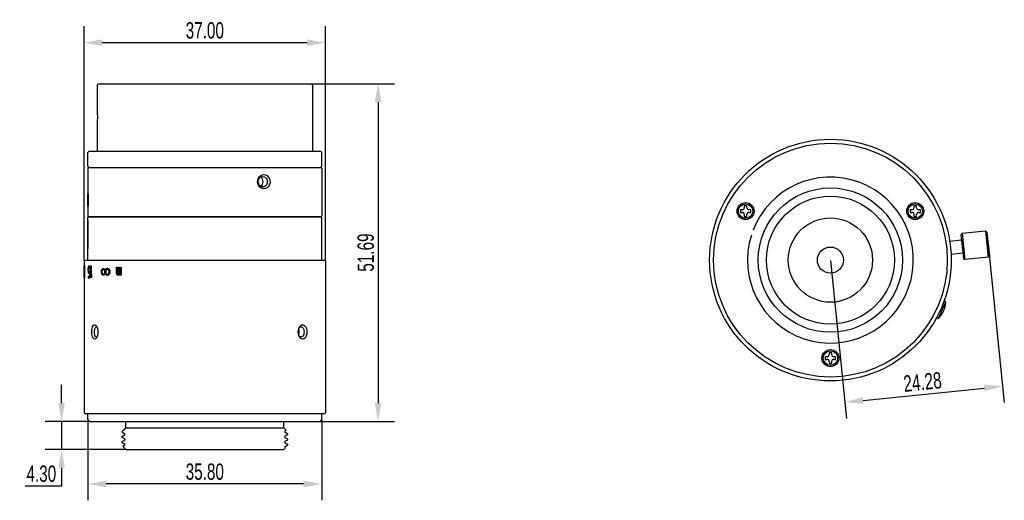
# Model space of a CAD drawing. Header units: millimetres. Extents: x -4 to 147, y 182 to 255.
import ezdxf

# ---------------------------------------------------------------- set-up
doc = ezdxf.new("R2010")
doc.units = ezdxf.units.MM
doc.header["$LTSCALE"] = 19.36
doc.header["$PDMODE"] = 3
doc.header["$PDSIZE"] = 8
doc.layers.get('0').update_dxf_attribs({"linetype": 'CONTINUOUS'})
doc.layers.get('Defpoints').update_dxf_attribs({"linetype": 'CONTINUOUS'})
doc.layers.add('02___PRT_ALL_AXES', color=7, linetype='CONTINUOUS')
doc.styles.get("Standard").update_dxf_attribs({"font": 'txt', "width": 0.7})
doc.dimstyles.get("Standard").update_dxf_attribs({"dimtxt": 2.5, "dimasz": 2.8, "dimexe": 2.5, "dimexo": 0.05, "dimtad": 1, "dimzin": 0, "dimdsep": 46, "dimtxsty": 'STANDARD', "dimblk": '_FILLED', "dimblk1": '_FILLED', "dimblk2": '_FILLED', "dimcen": 0.09, "dimadec": 0, "dimazin": 0, "dimtol": 1, "dimtp": 0.01, "dimtm": 0.01, "dimtfac": 1, "dimtofl": 0, "dimtmove": 0, "dimatfit": 3, "dimldrblk": '_FILLED', "dimfxl": 1, "dimtolj": 1, "dimtzin": 0, "dimarcsym": 0})

# ---------------------------------------------------------------- blocks, each defined once
blk = doc.blocks.new('_FILLED')
at = {"color": 0, "linetype": 'ByBlock'}
blk.add_solid([(0, 0), (-1, 0.179), (-1, -0.179)], dxfattribs=at)
blk = doc.blocks.new('*D2')
at = {"color": 0, "lineweight": -2, "transparency": 16777216}
for p, q in [((41.04, 245.31), (53.73, 245.31)), ((51.23, 242.51), (51.23, 196.41)), ((42.34, 193.61), (53.73, 193.61))]:
    blk.add_line(p, q, dxfattribs=at)
at = {"layer": 'Defpoints', "color": 0, "transparency": 16777216}
for p in [(40.99, 245.31), (42.29, 193.61), (51.23, 193.61)]:
    blk.add_point(p, dxfattribs=at)
at = {"color": 0, "lineweight": -2, "transparency": 16777216, "xscale": 2.8, "yscale": 2.8, "zscale": 2.8}
for p, rotation in [((51.23, 245.31), 90), ((51.23, 193.61), 270)]:
    blk.add_blockref('_FILLED', p, dxfattribs=dict(at, rotation=rotation))
at = {"color": 0, "transparency": 16777216, "insert": (49.35, 219.46), "char_height": 2.5, "attachment_point": 5, "rotation": 90}
blk.add_mtext('\\A1;51.69', dxfattribs=at)
blk = doc.blocks.new('*D3')
at = {"color": 0, "lineweight": -2, "transparency": 16777216}
for p, q in [((2.76, 196.41), (2.76, 199.21)), ((7.04, 193.61), (0.26, 193.61)), ((2.76, 193.61), (2.76, 189.31)), ((12.54, 189.31), (0.26, 189.31)), ((2.76, 186.51), (2.76, 183.71)), ((2.76, 183.71), (-2.83, 183.71))]:
    blk.add_line(p, q, dxfattribs=at)
at = {"layer": 'Defpoints', "color": 0, "transparency": 16777216}
for p in [(7.09, 193.61), (2.76, 189.31), (12.59, 189.31)]:
    blk.add_point(p, dxfattribs=at)
at = {"color": 0, "lineweight": -2, "transparency": 16777216, "xscale": 2.8, "yscale": 2.8, "zscale": 2.8}
for p, rotation in [((2.76, 193.61), 270), ((2.76, 189.31), 90)]:
    blk.add_blockref('_FILLED', p, dxfattribs=dict(at, rotation=rotation))
at = {"color": 0, "transparency": 16777216, "insert": (-0.35, 185.59), "char_height": 2.5, "attachment_point": 5}
blk.add_mtext('\\A1;4.30', dxfattribs=at)
blk = doc.blocks.new('*D4')
at = {"color": 0, "lineweight": -2, "transparency": 16777216}
for p, q in [((6.79, 193.86), (6.79, 181.53)), ((42.59, 193.86), (42.59, 181.53)), ((39.79, 184.03), (9.59, 184.03))]:
    blk.add_line(p, q, dxfattribs=at)
at = {"layer": 'Defpoints', "color": 0, "transparency": 16777216}
for p in [(6.79, 193.91), (42.59, 193.91), (6.79, 184.03)]:
    blk.add_point(p, dxfattribs=at)
at = {"color": 0, "lineweight": -2, "transparency": 16777216, "xscale": 2.8, "yscale": 2.8, "zscale": 2.8, "rotation": 180}
blk.add_blockref('_FILLED', (6.79, 184.03), dxfattribs=at)
at = {"color": 0, "lineweight": -2, "transparency": 16777216, "xscale": 2.8, "yscale": 2.8, "zscale": 2.8}
blk.add_blockref('_FILLED', (42.59, 184.03), dxfattribs=at)
at = {"color": 0, "transparency": 16777216, "insert": (24.69, 185.9), "char_height": 2.5, "attachment_point": 5}
blk.add_mtext('\\A1;35.80', dxfattribs=at)
blk = doc.blocks.new('*D5')
at = {"color": 0, "lineweight": -2, "transparency": 16777216}
for p, q in [((144.68, 220.72), (147.15, 196.52)), ((120.52, 218.26), (122.99, 194.05)), ((125.52, 196.83), (144.11, 198.72))]:
    blk.add_line(p, q, dxfattribs=at)
at = {"layer": 'Defpoints', "color": 0, "transparency": 16777216}
for p in [(144.67, 220.77), (120.51, 218.31), (146.89, 199.01)]:
    blk.add_point(p, dxfattribs=at)
at = {"color": 0, "lineweight": -2, "transparency": 16777216, "xscale": 2.8, "yscale": 2.8, "zscale": 2.8}
for p, rotation in [((146.89, 199.01), 5.82680261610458), ((122.73, 196.54), 185.8268026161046)]:
    blk.add_blockref('_FILLED', p, dxfattribs=dict(at, rotation=rotation))
at = {"color": 0, "transparency": 16777216, "insert": (134.62, 199.64), "char_height": 2.5, "attachment_point": 5, "rotation": 5.8268}
blk.add_mtext('\\A1;24.28', dxfattribs=at)
blk = doc.blocks.new('*D6')
at = {"color": 0, "lineweight": -2}
for p, q in [((6.19, 218.26), (6.19, 254.1)), ((43.19, 218.26), (43.19, 254.1)), ((8.99, 251.6), (40.39, 251.6))]:
    blk.add_line(p, q, dxfattribs=at)
at = {"layer": 'Defpoints', "color": 0}
for p in [(43.19, 251.6), (6.19, 218.21), (43.19, 218.21)]:
    blk.add_point(p, dxfattribs=at)
at = {"color": 0, "linetype": 'ByBlock', "lineweight": -2, "xscale": 2.8, "yscale": 2.8, "zscale": 2.8, "rotation": 180}
blk.add_blockref('_FILLED', (6.19, 251.6), dxfattribs=at)
at = {"color": 0, "linetype": 'ByBlock', "lineweight": -2, "xscale": 2.8, "yscale": 2.8, "zscale": 2.8}
blk.add_blockref('_FILLED', (43.19, 251.6), dxfattribs=at)
at = {"color": 0, "insert": (24.69, 253.47), "char_height": 2.5, "attachment_point": 5}
blk.add_mtext('\\A1;37.00', dxfattribs=at)

msp = doc.modelspace()

# ---------------------------------------------------------------- linework, layer by layer
at = {"color": 7, "linetype": 'Continuous'}
for p, q in [((8.394, 245.307), (8.194, 245.107)), ((8.194, 245.107), (8.194, 241.307)), ((8.394, 245.307), (40.994, 245.307)), ((40.994, 245.307), (41.194, 245.107)), ((41.194, 245.107), (41.194, 235.007)), ((8.194, 241.307), (8.197, 241.261)), ((8.231, 240.359), (8.231, 240.049)), ((8.197, 239.15), (8.194, 239.107)), ((8.194, 239.107), (8.194, 239.107)), ((8.194, 239.107), (8.194, 235.007)), ((6.994, 235.007), (6.794, 234.807)), ((6.794, 232.707), (6.794, 234.807)), ((6.994, 235.007), (42.394, 235.007)), ((42.394, 235.007), (42.594, 234.807)), ((42.594, 232.707), (42.594, 234.807)), ((6.794, 232.707), (6.994, 232.507)), ((6.894, 232.507), (6.794, 232.407)), ((6.794, 232.407), (6.794, 229.212)), ((6.894, 232.507), (42.494, 232.507)), ((42.594, 232.707), (42.394, 232.507)), ((42.494, 232.507), (42.594, 232.407)), ((42.594, 232.407), (42.594, 225.107)), ((6.794, 231.407), (6.794, 231.407)), ((6.794, 229.212), (6.794, 225.107)), ((6.794, 229.207), (6.794, 229.207)), ((6.794, 227.641), (6.794, 227.986)), ((6.797, 228.407), (6.801, 228.407)), ((6.797, 226.607), (6.797, 228.407)), ((6.801, 228.407), (6.801, 226.913)), ((6.794, 227.373), (6.794, 227.641)), ((6.794, 226.913), (6.794, 227.373)), ((6.801, 226.607), (6.797, 226.607)), ((6.806, 227.181), (6.806, 226.875)), ((107.323, 226.607), (107.323, 226.307)), ((107.723, 226.607), (107.323, 226.607)), ((107.723, 226.307), (107.723, 226.607)), ((133.704, 226.607), (133.304, 226.607)), ((133.304, 226.607), (133.304, 226.307)), ((133.704, 226.307), (133.704, 226.607)), ((6.894, 225.007), (6.794, 225.107)), ((6.894, 224.907), (6.794, 224.807)), ((6.794, 218.307), (6.794, 224.807)), ((6.894, 225.007), (42.494, 225.007)), ((6.894, 224.907), (42.494, 224.907)), ((7.444, 225.007), (7.444, 224.907)), ((41.944, 225.007), (41.944, 224.907)), ((42.494, 225.007), (42.594, 225.107)), ((42.494, 224.907), (42.594, 224.807)), ((42.594, 218.307), (42.594, 224.807)), ((106.723, 226.007), (106.723, 225.607)), ((107.023, 226.007), (106.723, 226.007)), ((106.723, 225.607), (107.023, 225.607)), ((107.323, 225.307), (107.323, 225.007)), ((107.323, 225.007), (107.723, 225.007)), ((107.723, 225.007), (107.723, 225.307)), ((108.323, 226.007), (108.023, 226.007)), ((108.023, 225.607), (108.323, 225.607)), ((108.323, 225.607), (108.323, 226.007)), ((132.704, 226.007), (132.704, 225.607)), ((133.004, 226.007), (132.704, 226.007)), ((132.704, 225.607), (133.004, 225.607)), ((133.304, 225.307), (133.304, 225.007)), ((133.304, 225.007), (133.704, 225.007)), ((133.704, 225.007), (133.704, 225.307)), ((134.304, 226.007), (134.004, 226.007)), ((134.004, 225.607), (134.304, 225.607)), ((134.304, 225.607), (134.304, 226.007)), ((6.795, 224.407), (6.795, 220.107)), ((140.51, 222.157), (140.689, 222.376)), ((140.51, 222.157), (140.876, 218.575)), ((140.689, 222.376), (141.095, 218.397)), ((144.489, 222.563), (144.27, 222.741)), ((144.27, 222.741), (144.676, 218.762)), ((144.489, 222.563), (144.855, 218.981)), ((144.855, 218.981), (144.676, 218.762)), ((6.294, 218.307), (6.194, 218.207)), ((6.194, 218.207), (6.194, 194.907)), ((6.195, 217.407), (6.194, 217.407)), ((6.195, 217.215), (6.194, 217.215)), ((6.213, 217.215), (6.213, 217.407)), ((6.213, 217.407), (6.219, 217.407)), ((6.219, 217.215), (6.213, 217.215)), ((6.219, 217.407), (6.219, 217.215)), ((6.244, 217.254), (6.239, 217.139)), ((6.256, 217.177), (6.25, 217.1)), ((6.294, 218.307), (43.094, 218.307)), ((6.839, 217.254), (6.818, 217.1)), ((6.86, 217.1), (6.881, 217.177)), ((6.953, 217.407), (6.909, 217.407)), ((6.909, 217.215), (6.953, 217.215)), ((6.983, 217.177), (7.006, 217.1)), ((7.053, 217.1), (7.03, 217.254)), ((7.134, 217.215), (7.134, 217.407)), ((7.134, 217.407), (7.176, 217.407)), ((7.176, 217.215), (7.134, 217.215)), ((7.176, 217.407), (7.176, 217.215)), ((7.244, 215.607), (7.244, 217.407)), ((7.244, 217.407), (7.297, 217.407)), ((7.297, 217.407), (7.297, 215.913)), ((11.187, 216.288), (11.187, 217.207)), ((11.187, 217.207), (11.277, 217.207)), ((11.277, 217.207), (11.277, 216.288)), ((11.477, 216.288), (11.477, 217.207)), ((11.477, 217.207), (11.569, 217.207)), ((11.569, 217.207), (11.569, 216.288)), ((11.774, 216.249), (11.774, 217.207)), ((11.774, 217.207), (11.869, 217.207)), ((11.869, 217.207), (11.869, 215.981)), ((43.094, 218.307), (43.194, 218.207)), ((43.194, 218.207), (43.194, 194.907)), ((140.876, 218.575), (141.095, 218.397)), ((6.194, 216.564), (6.195, 216.564)), ((6.195, 216.411), (6.194, 216.411)), ((6.194, 215.798), (6.195, 215.798)), ((6.199, 216.488), (6.2, 216.526)), ((6.2, 216.449), (6.199, 216.488)), ((6.2, 216.143), (6.199, 216.258)), ((6.199, 215.951), (6.2, 216.066)), ((6.2, 216.066), (6.2, 216.143)), ((6.201, 216.832), (6.201, 216.947)), ((6.204, 216.181), (6.202, 216.334)), ((6.202, 215.875), (6.204, 216.066)), ((6.205, 216.947), (6.203, 217.139)), ((6.203, 216.641), (6.205, 216.832)), ((6.204, 216.066), (6.204, 216.181)), ((6.205, 216.832), (6.205, 216.947)), ((6.233, 216.871), (6.232, 216.679)), ((6.232, 216.679), (6.232, 216.334)), ((6.232, 216.334), (6.233, 216.143)), ((6.235, 216.986), (6.233, 216.871)), ((6.233, 216.143), (6.235, 216.028)), ((6.239, 217.139), (6.235, 216.986)), ((6.235, 216.028), (6.239, 215.875)), ((6.239, 215.875), (6.244, 215.76)), ((6.242, 216.871), (6.24, 216.641)), ((6.24, 216.641), (6.24, 216.373)), ((6.24, 216.373), (6.242, 216.143)), ((6.25, 215.913), (6.256, 215.837)), ((6.301, 216.641), (6.298, 216.871)), ((6.298, 216.143), (6.301, 216.373)), ((6.301, 216.373), (6.301, 216.641)), ((6.31, 216.986), (6.304, 217.139)), ((6.304, 215.875), (6.31, 216.028)), ((6.313, 216.871), (6.31, 216.986)), ((6.31, 216.028), (6.313, 216.143)), ((6.316, 216.679), (6.313, 216.871)), ((6.313, 216.143), (6.316, 216.334)), ((6.316, 216.334), (6.316, 216.679)), ((6.818, 217.1), (6.805, 216.909)), ((6.805, 216.909), (6.805, 216.756)), ((6.805, 216.756), (6.818, 216.564)), ((6.818, 216.564), (6.839, 216.411)), ((6.818, 215.798), (6.818, 215.607)), ((7.03, 215.798), (6.818, 215.798)), ((6.839, 216.871), (6.846, 216.986)), ((6.839, 216.794), (6.839, 216.871)), ((6.846, 216.679), (6.839, 216.794)), ((6.846, 216.986), (6.86, 217.1)), ((6.86, 216.564), (6.846, 216.679)), ((6.881, 216.488), (6.86, 216.564)), ((6.953, 216.449), (6.909, 216.449)), ((6.909, 216.258), (6.953, 216.258)), ((7.006, 217.1), (7.022, 216.947)), ((7.069, 216.603), (7.014, 216.603)), ((7.022, 216.947), (7.069, 216.947)), ((7.03, 216.411), (7.03, 215.798)), ((7.069, 216.947), (7.053, 217.1)), ((7.069, 215.607), (7.069, 216.603)), ((7.351, 216.181), (7.351, 215.875)), ((8.819, 216.703), (8.792, 216.563)), ((8.792, 216.563), (8.792, 216.451)), ((8.792, 216.451), (8.819, 216.311)), ((8.958, 216.898), (8.902, 216.842)), ((8.902, 216.171), (8.93, 216.143)), ((8.958, 216.675), (8.93, 216.563)), ((8.93, 216.563), (8.93, 216.451)), ((8.93, 216.451), (8.958, 216.339)), ((8.93, 216.143), (8.986, 216.087)), ((8.986, 216.926), (8.958, 216.898)), ((9.08, 216.964), (8.986, 216.926)), ((8.986, 216.087), (9.033, 216.069)), ((9.033, 216.069), (9.128, 216.031)), ((9.128, 216.982), (9.08, 216.964)), ((9.215, 216.982), (9.128, 216.982)), ((9.185, 216.842), (9.128, 216.842)), ((9.128, 216.171), (9.185, 216.171)), ((9.128, 216.031), (9.215, 216.031)), ((9.215, 216.824), (9.185, 216.842)), ((9.185, 216.171), (9.244, 216.208)), ((9.273, 216.954), (9.215, 216.982)), ((9.273, 216.786), (9.215, 216.824)), ((9.215, 216.031), (9.273, 216.059)), ((9.244, 216.208), (9.273, 216.227)), ((9.332, 216.926), (9.273, 216.954)), ((9.273, 216.059), (9.332, 216.087)), ((9.377, 216.884), (9.332, 216.926)), ((9.332, 216.087), (9.377, 216.129)), ((9.392, 216.563), (9.362, 216.675)), ((9.362, 216.339), (9.392, 216.451)), ((9.422, 216.842), (9.377, 216.884)), ((9.377, 216.129), (9.422, 216.171)), ((9.392, 216.451), (9.392, 216.563)), ((9.452, 216.786), (9.422, 216.842)), ((9.422, 216.171), (9.452, 216.227)), ((9.482, 216.842), (9.452, 216.786)), ((9.452, 216.227), (9.482, 216.171)), ((9.543, 216.675), (9.512, 216.563)), ((9.512, 216.563), (9.512, 216.451)), ((9.512, 216.451), (9.543, 216.339)), ((9.604, 216.786), (9.543, 216.675)), ((9.543, 216.339), (9.604, 216.227)), ((9.676, 216.992), (9.573, 216.954)), ((9.573, 216.059), (9.624, 216.041)), ((9.686, 216.842), (9.604, 216.786)), ((9.604, 216.227), (9.645, 216.199)), ((9.624, 216.041), (9.728, 216.003)), ((9.645, 216.199), (9.728, 216.143)), ((9.728, 217.01), (9.676, 216.992)), ((9.728, 216.87), (9.686, 216.842)), ((9.822, 217.01), (9.728, 217.01)), ((9.822, 216.87), (9.728, 216.87)), ((9.728, 216.143), (9.822, 216.143)), ((9.728, 216.003), (9.822, 216.003)), ((9.902, 216.982), (9.822, 217.01)), ((9.886, 216.828), (9.822, 216.87)), ((9.822, 216.143), (9.886, 216.185)), ((9.822, 216.003), (9.902, 216.031)), ((9.95, 216.786), (9.886, 216.828)), ((9.886, 216.185), (9.95, 216.227)), ((9.982, 216.954), (9.902, 216.982)), ((9.902, 216.031), (9.982, 216.059)), ((10.031, 216.912), (9.982, 216.954)), ((9.982, 216.059), (10.031, 216.101)), ((10.047, 216.563), (10.014, 216.675)), ((10.014, 216.339), (10.047, 216.451)), ((10.079, 216.87), (10.031, 216.912)), ((10.031, 216.101), (10.079, 216.143)), ((10.047, 216.451), (10.047, 216.563)), ((10.211, 216.591), (10.178, 216.731)), ((10.178, 216.283), (10.211, 216.423)), ((10.211, 216.423), (10.211, 216.591)), ((11.223, 216.096), (11.187, 216.288)), ((11.259, 216.02), (11.223, 216.096)), ((11.313, 215.981), (11.259, 216.02)), ((11.277, 216.288), (11.295, 216.211)), ((11.295, 216.211), (11.313, 216.173)), ((11.313, 216.173), (11.349, 216.134)), ((11.386, 215.981), (11.313, 215.981)), ((11.349, 216.134), (11.404, 216.134)), ((11.441, 216.02), (11.386, 215.981)), ((11.404, 216.134), (11.441, 216.173)), ((11.441, 216.173), (11.459, 216.211)), ((11.496, 216.134), (11.441, 216.02)), ((11.459, 216.211), (11.477, 216.288)), ((11.551, 216.02), (11.496, 216.134)), ((11.606, 215.981), (11.551, 216.02)), ((11.569, 216.288), (11.588, 216.211)), ((11.588, 216.211), (11.606, 216.173)), ((11.606, 216.173), (11.644, 216.134)), ((11.681, 215.981), (11.606, 215.981)), ((11.644, 216.134), (11.681, 216.134)), ((11.681, 216.134), (11.737, 216.173)), ((11.737, 216.02), (11.681, 215.981)), ((11.737, 216.173), (11.774, 216.249)), ((11.774, 216.096), (11.737, 216.02)), ((11.774, 215.981), (11.774, 216.096)), ((11.869, 215.981), (11.774, 215.981)), ((6.194, 215.632), (6.194, 215.62)), ((6.194, 215.62), (6.194, 215.607)), ((6.194, 215.607), (6.195, 215.607)), ((6.818, 215.607), (7.069, 215.607)), ((7.297, 215.607), (7.244, 215.607)), ((137.014, 209.335), (138.184, 211.941)), ((138.068, 211.993), (138.076, 212.013)), ((138.184, 211.941), (138.068, 211.993)), ((7.816, 208.407), (7.938, 208.369)), ((7.938, 208.369), (8.045, 208.269)), ((136.889, 209.367), (136.898, 209.387)), ((137.014, 209.335), (136.898, 209.387)), ((8.09, 208.107), (8.154, 208.087)), ((39.035, 207.026), (39.012, 207.309)), ((39.051, 206.967), (39.062, 207.021)), ((39.122, 207.892), (39.209, 207.999)), ((39.208, 206.616), (39.122, 206.722)), ((39.146, 207.099), (39.161, 207.309)), ((39.172, 208.005), (39.216, 208.083)), ((40.301, 207.587), (40.321, 207.305)), ((7.936, 206.244), (7.816, 206.207)), ((8.045, 206.345), (7.936, 206.244)), ((8.154, 206.527), (8.09, 206.507)), ((120.714, 204.107), (120.314, 204.107)), ((120.314, 204.107), (120.314, 203.807)), ((120.714, 203.807), (120.714, 204.107)), ((120.014, 203.507), (119.714, 203.507)), ((119.714, 203.507), (119.714, 203.107)), ((119.714, 203.107), (120.014, 203.107)), ((120.314, 202.807), (120.314, 202.507)), ((120.314, 202.507), (120.714, 202.507)), ((120.714, 202.507), (120.714, 202.807)), ((121.314, 203.507), (121.014, 203.507)), ((121.014, 203.107), (121.314, 203.107)), ((121.314, 203.107), (121.314, 203.507)), ((6.294, 194.807), (6.194, 194.907)), ((6.294, 194.807), (43.094, 194.807)), ((6.794, 193.914), (6.794, 194.807)), ((42.594, 193.914), (42.594, 194.807)), ((43.094, 194.807), (43.194, 194.907)), ((6.794, 193.914), (7.094, 193.614)), ((7.094, 193.614), (42.294, 193.614)), ((12.594, 192.614), (12.594, 193.614)), ((36.794, 192.614), (36.794, 193.614)), ((42.594, 193.914), (42.294, 193.614)), ((12.12, 192.14), (11.994, 192.014)), ((11.996, 192.008), (12.396, 191.777)), ((12.396, 192.301), (12.127, 192.145)), ((12.594, 192.614), (12.394, 192.414)), ((12.394, 192.414), (12.394, 192.298)), ((12.394, 191.779), (12.394, 191.498)), ((12.594, 192.614), (36.794, 192.614)), ((36.794, 192.614), (37.143, 192.265)), ((36.992, 192.177), (37.143, 192.264)), ((37.392, 191.67), (36.992, 191.901)), ((36.992, 191.377), (37.392, 191.608)), ((36.994, 191.898), (36.994, 192.179)), ((37.394, 191.61), (37.394, 191.667)), ((11.994, 191.21), (11.994, 191.267)), ((11.994, 190.41), (11.994, 190.467)), ((12.396, 191.501), (11.996, 191.27)), ((11.996, 191.208), (12.396, 190.977)), ((12.396, 190.701), (11.996, 190.47)), ((11.996, 190.408), (12.396, 190.177)), ((12.394, 190.979), (12.394, 190.698)), ((12.394, 190.179), (12.394, 189.898)), ((37.392, 190.87), (36.992, 191.101)), ((36.992, 190.577), (37.392, 190.808)), ((37.392, 190.07), (36.992, 190.301)), ((36.994, 191.098), (36.994, 191.379)), ((36.994, 190.298), (36.994, 190.579)), ((37.394, 190.81), (37.394, 190.867)), ((12.396, 189.901), (12.151, 189.759)), ((12.151, 189.758), (12.594, 189.314)), ((12.594, 189.314), (36.794, 189.314)), ((36.994, 189.514), (36.794, 189.314)), ((36.992, 189.777), (37.392, 190.008)), ((36.994, 189.514), (36.994, 189.779))]:
    msp.add_line(p, q, dxfattribs=at)
at = {"color": 2, "linetype": 'Continuous'}
for p, q in [((6.794, 224.407), (6.795, 224.407)), ((6.795, 220.107), (6.794, 220.107))]:
    msp.add_line(p, q, dxfattribs=at)
at = {"color": 7, "linetype": 'Continuous'}
for points in [[(8.197, 241.261), (8.205, 241.129), (8.216, 240.921), (8.226, 240.657), (8.231, 240.359)], [(8.231, 240.049), (8.226, 239.75), (8.216, 239.488), (8.205, 239.281), (8.197, 239.15)], [(33.742, 229.207), (33.489, 229.245), (33.251, 229.357), (33.046, 229.533), (32.89, 229.762), (32.792, 230.027), (32.759, 230.309), (32.793, 230.591), (32.892, 230.855), (33.049, 231.083), (33.254, 231.259), (33.493, 231.37), (33.742, 231.407)], [(32.882, 230.308), (32.907, 230.513), (32.979, 230.705), (33.092, 230.871), (33.24, 230.999), (33.412, 231.08), (33.59, 231.107)], [(33.605, 230.309), (33.581, 230.518), (33.514, 230.712), (33.407, 230.878), (33.268, 231.003), (33.258, 231.008)], [(33.59, 231.107), (33.769, 231.079), (33.934, 230.998), (34.072, 230.869), (34.177, 230.703), (34.241, 230.511), (34.263, 230.305), (34.241, 230.1), (34.176, 229.908), (34.071, 229.742), (33.931, 229.614), (33.766, 229.534), (33.59, 229.507)], [(33.742, 231.407), (33.992, 231.369), (34.224, 231.257), (34.419, 231.08), (34.567, 230.851), (34.659, 230.587), (34.689, 230.305), (34.658, 230.023), (34.565, 229.759), (34.417, 229.531), (34.221, 229.355), (33.988, 229.244), (33.742, 229.207)], [(33.59, 229.507), (33.409, 229.534), (33.238, 229.616), (33.09, 229.744), (32.977, 229.911), (32.906, 230.103), (32.882, 230.308)], [(33.258, 229.606), (33.271, 229.612), (33.409, 229.738), (33.516, 229.905), (33.582, 230.099), (33.605, 230.309)], [(6.801, 226.913), (6.802, 227.003), (6.804, 227.092), (6.806, 227.181)], [(6.806, 226.875), (6.804, 226.786), (6.802, 226.696), (6.801, 226.607)], [(6.194, 217.407), (6.194, 217.4), (6.194, 217.394)], [(6.194, 217.215), (6.194, 217.203), (6.194, 217.19)], [(6.198, 217.368), (6.197, 217.381), (6.196, 217.394), (6.195, 217.407)], [(6.197, 217.177), (6.196, 217.19), (6.196, 217.203), (6.195, 217.215)], [(6.199, 217.1), (6.197, 217.151), (6.197, 217.177)], [(6.201, 217.254), (6.199, 217.33), (6.198, 217.368)], [(6.203, 217.139), (6.201, 217.215), (6.201, 217.254)], [(6.254, 217.368), (6.251, 217.33), (6.244, 217.254)], [(6.268, 217.407), (6.265, 217.4), (6.263, 217.394), (6.261, 217.388), (6.259, 217.381), (6.256, 217.375), (6.254, 217.368)], [(6.268, 217.215), (6.264, 217.203), (6.26, 217.19), (6.256, 217.177)], [(6.282, 217.368), (6.28, 217.375), (6.277, 217.381), (6.275, 217.388), (6.272, 217.394), (6.27, 217.4), (6.268, 217.407)], [(6.28, 217.177), (6.276, 217.19), (6.272, 217.203), (6.268, 217.215)], [(6.288, 217.1), (6.282, 217.151), (6.28, 217.177)], [(6.296, 217.254), (6.287, 217.33), (6.282, 217.368)], [(6.304, 217.139), (6.298, 217.215), (6.296, 217.254)], [(6.874, 217.368), (6.862, 217.33), (6.839, 217.254)], [(6.909, 217.407), (6.897, 217.394), (6.874, 217.368)], [(6.881, 217.177), (6.9, 217.203), (6.909, 217.215)], [(6.991, 217.368), (6.966, 217.394), (6.953, 217.407)], [(6.953, 217.215), (6.963, 217.203), (6.983, 217.177)], [(7.03, 217.254), (7.004, 217.33), (6.991, 217.368)], [(6.194, 216.59), (6.194, 216.577), (6.194, 216.564)], [(6.194, 216.411), (6.194, 216.398), (6.194, 216.386)], [(6.194, 215.824), (6.194, 215.811), (6.194, 215.798)], [(6.195, 216.564), (6.196, 216.577), (6.196, 216.59), (6.197, 216.603)], [(6.197, 216.373), (6.196, 216.386), (6.196, 216.398), (6.195, 216.411)], [(6.195, 215.798), (6.196, 215.811), (6.196, 215.824), (6.197, 215.837)], [(6.197, 216.603), (6.198, 216.654), (6.199, 216.679)], [(6.199, 216.258), (6.197, 216.334), (6.197, 216.373)], [(6.197, 215.837), (6.198, 215.913), (6.199, 215.951)], [(6.197, 215.645), (6.199, 215.722), (6.2, 215.76)], [(6.201, 216.947), (6.199, 217.049), (6.199, 217.1)], [(6.199, 216.679), (6.2, 216.781), (6.201, 216.832)], [(6.2, 216.526), (6.202, 216.603), (6.203, 216.641)], [(6.202, 216.334), (6.201, 216.411), (6.2, 216.449)], [(6.2, 215.76), (6.201, 215.837), (6.202, 215.875)], [(6.25, 217.1), (6.247, 217.024), (6.242, 216.871)], [(6.242, 216.143), (6.245, 216.066), (6.25, 215.913)], [(6.244, 215.76), (6.247, 215.722), (6.254, 215.645)], [(6.256, 215.837), (6.26, 215.824), (6.264, 215.811), (6.268, 215.798)], [(6.268, 215.798), (6.272, 215.811), (6.276, 215.824), (6.28, 215.837)], [(6.28, 215.837), (6.285, 215.888), (6.288, 215.913)], [(6.282, 215.645), (6.291, 215.722), (6.296, 215.76)], [(6.298, 216.871), (6.291, 217.024), (6.288, 217.1)], [(6.288, 215.913), (6.295, 216.066), (6.298, 216.143)], [(6.296, 215.76), (6.301, 215.837), (6.304, 215.875)], [(6.839, 216.411), (6.85, 216.373), (6.874, 216.296)], [(6.874, 216.296), (6.885, 216.283), (6.909, 216.258)], [(6.909, 216.449), (6.89, 216.475), (6.881, 216.488)], [(6.983, 216.488), (6.973, 216.475), (6.953, 216.449)], [(6.953, 216.258), (6.978, 216.283), (6.991, 216.296)], [(7.014, 216.603), (7.004, 216.564), (6.983, 216.488)], [(6.991, 216.296), (7.017, 216.373), (7.03, 216.411)], [(7.297, 215.913), (7.315, 216.003), (7.333, 216.092), (7.351, 216.181)], [(7.351, 215.875), (7.333, 215.786), (7.315, 215.696), (7.297, 215.607)], [(8.902, 216.842), (8.874, 216.796), (8.847, 216.749), (8.819, 216.703)], [(8.819, 216.311), (8.847, 216.264), (8.874, 216.218), (8.902, 216.171)], [(9.042, 216.786), (9.014, 216.749), (8.958, 216.675)], [(8.958, 216.339), (8.986, 216.302), (9.042, 216.227)], [(9.128, 216.842), (9.113, 216.833), (9.042, 216.786)], [(9.042, 216.227), (9.056, 216.218), (9.128, 216.171)], [(9.362, 216.675), (9.302, 216.749), (9.273, 216.786)], [(9.273, 216.227), (9.332, 216.302), (9.362, 216.339)], [(9.573, 216.954), (9.543, 216.917), (9.482, 216.842)], [(9.482, 216.171), (9.512, 216.134), (9.573, 216.059)], [(10.014, 216.675), (9.971, 216.749), (9.95, 216.786)], [(9.95, 216.227), (9.993, 216.302), (10.014, 216.339)], [(10.178, 216.731), (10.112, 216.824), (10.079, 216.87)], [(10.079, 216.143), (10.145, 216.236), (10.178, 216.283)], [(6.195, 215.607), (6.196, 215.62), (6.196, 215.632), (6.197, 215.645)], [(6.254, 215.645), (6.256, 215.639), (6.259, 215.632), (6.261, 215.626), (6.263, 215.62), (6.265, 215.613), (6.268, 215.607)], [(6.268, 215.607), (6.27, 215.613), (6.272, 215.62), (6.275, 215.626), (6.277, 215.632), (6.28, 215.639), (6.282, 215.645)], [(7.402, 207.026), (7.389, 207.309), (7.403, 207.591), (7.442, 207.855), (7.507, 208.083), (7.595, 208.259), (7.701, 208.37), (7.816, 208.407)], [(8.045, 208.269), (8.157, 208.08), (8.237, 207.852), (8.288, 207.587)], [(39.216, 208.083), (39.359, 208.259), (39.524, 208.37), (39.694, 208.407)], [(39.694, 208.407), (39.862, 208.369), (40.016, 208.257), (40.145, 208.08), (40.242, 207.852), (40.301, 207.587)], [(7.816, 206.207), (7.699, 206.245), (7.593, 206.357), (7.506, 206.533), (7.442, 206.762), (7.402, 207.026)], [(8.09, 206.507), (8.007, 206.534), (7.933, 206.616), (7.872, 206.744), (7.828, 206.911), (7.802, 207.103), (7.793, 207.308), (7.802, 207.513), (7.829, 207.705), (7.873, 207.871), (7.933, 207.999), (8.008, 208.08), (8.09, 208.107)], [(8.288, 207.587), (8.305, 207.305), (8.287, 207.023), (8.236, 206.759), (8.156, 206.531), (8.045, 206.345)], [(39.012, 207.309), (39.036, 207.591), (39.106, 207.855), (39.172, 208.005)], [(39.172, 206.609), (39.104, 206.762), (39.035, 207.026)], [(39.062, 207.021), (39.082, 207.309), (39.062, 207.597), (39.051, 207.647)], [(39.161, 207.309), (39.146, 207.518), (39.103, 207.712), (39.082, 207.764)], [(39.082, 206.849), (39.104, 206.905), (39.146, 207.099)], [(39.45, 206.507), (39.326, 206.534), (39.208, 206.616)], [(39.209, 207.999), (39.328, 208.08), (39.45, 208.107)], [(39.45, 208.107), (39.571, 208.079), (39.679, 207.998), (39.77, 207.869), (39.837, 207.703), (39.878, 207.511), (39.892, 207.305), (39.878, 207.1), (39.836, 206.908), (39.769, 206.742), (39.678, 206.614), (39.569, 206.534), (39.45, 206.507)], [(40.321, 207.305), (40.3, 207.023), (40.24, 206.759), (40.144, 206.531), (40.014, 206.355), (39.86, 206.244), (39.694, 206.207)], [(39.357, 206.357), (39.214, 206.533), (39.172, 206.609)], [(39.694, 206.207), (39.521, 206.245), (39.357, 206.357)]]:
    msp.add_lwpolyline(points, dxfattribs=at)
for centre, radius in [((120.514, 218.307), 18.5), ((120.514, 218.307), 17.9), ((120.514, 218.307), 11.05), ((120.514, 218.307), 9.8), ((107.523, 225.807), 1.1), ((133.504, 225.807), 1.1), ((120.514, 218.307), 6.45), ((120.514, 218.307), 2), ((120.514, 203.307), 1.1)]:
    msp.add_circle(centre, radius, dxfattribs=at)
for centre, radius, start, end in [((120.514, 218.307), 12.7, 162.41015, 158.87541), ((107.023, 226.307), 0.3, 270, 360), ((108.023, 226.307), 0.3, 180, 270), ((133.004, 226.307), 0.3, 270, 360), ((134.004, 226.307), 0.3, 180, 270), ((107.023, 225.307), 0.3, 0, 90), ((108.023, 225.307), 0.3, 90, 180), ((133.004, 225.307), 0.3, 0, 90), ((134.004, 225.307), 0.3, 90, 180), ((134.198, 212.164), 3.992, 314.86344, 356.79016), ((120.014, 203.807), 0.3, 270, 360), ((121.014, 203.807), 0.3, 180, 270), ((120.014, 202.807), 0.3, 0, 90), ((121.014, 202.807), 0.3, 90, 180)]:
    msp.add_arc(centre, radius, start, end, dxfattribs=at)
at = {"layer": '02___PRT_ALL_AXES', "color": 7, "linetype": 'Continuous'}
for p, q in [((144.27, 222.741), (140.689, 222.376)), ((140.591, 221.361), (138.79, 221.177)), ((140.794, 219.371), (138.993, 219.187)), ((144.676, 218.762), (141.095, 218.397)), ((138.076, 212.013), (137.894, 212.095)), ((136.889, 209.367), (136.742, 209.433)), ((37.394, 190.067), (37.394, 190.01))]:
    msp.add_line(p, q, dxfattribs=at)
for centre in [(107.523, 225.807), (133.504, 225.807), (120.514, 203.307)]:
    msp.add_circle(centre, 1.3, dxfattribs=at)

# ---------------------------------------------------------------- dimensions: what is measured, and where the dimension line sits
for base, p1, p2, picture, middle in [((43.194, 251.599), (6.194, 218.207), (43.194, 218.207), '*D6', (24.694, 253.474)), ((6.794, 184.029), (42.594, 193.914), (6.794, 193.914), '*D4', (24.694, 185.904))]:
    dim = msp.add_linear_dim(base=base, p1=p1, p2=p2, dimstyle='STANDARD', override={"dimtoh": 1, "dimcen": 3.168, "dimtol": 0, "dimtofl": 1})
    dim.commit()
    dim.dimension.update_dxf_attribs({"geometry": picture, "text_midpoint": middle})
for base, p1, p2, picture, middle in [((51.227, 193.614), (40.994, 245.307), (42.294, 193.614), '*D2', (49.352, 219.461)), ((2.755, 189.314), (7.094, 193.614), (12.594, 189.314), '*D3', (-0.349, 185.589))]:
    dim = msp.add_linear_dim(base=base, p1=p1, p2=p2, angle=270, dimstyle='STANDARD', override={"dimtoh": 1, "dimcen": 3.168, "dimtol": 0, "dimtofl": 1})
    dim.commit()
    dim.dimension.update_dxf_attribs({"geometry": picture, "text_midpoint": middle})
dim = msp.add_aligned_dim(p1=(120.514, 218.307), p2=(144.672, 220.772), distance=-21.878, dimstyle='STANDARD', override={"dimtoh": 1, "dimcen": 3.168, "dimtol": 0, "dimtofl": 1})
dim.commit()
dim.dimension.update_dxf_attribs({"geometry": '*D5', "text_midpoint": (134.624, 199.64)})

doc.saveas('drawing.dxf')
